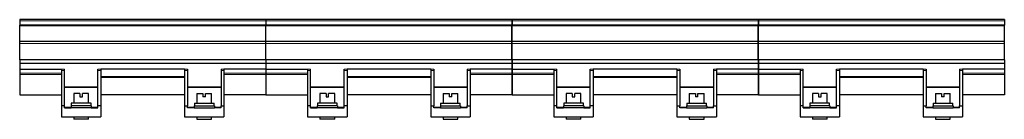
# Model space of a CAD drawing. Header units: millimetres. Extents: x 0 to 841, y 0 to 594.
# Tile 9 of 14: x 302 to 435, y 389 to 403. Entities that reach past the tile are written whole.
import ezdxf

# ---------------------------------------------------------------- set-up
doc = ezdxf.new("R2010")
doc.units = ezdxf.units.MM

msp = doc.modelspace()

# ---------------------------------------------------------------- linework, layer by layer
at = {"color": 7, "linetype": 'Continuous', "lineweight": 30}
for p, q in [((334.83, 402.67), (301.53, 402.67)), ((301.53, 402.67), (301.53, 402.51)), ((334.83, 402.67), (334.83, 402.51)), ((368.16, 402.67), (334.86, 402.67)), ((334.86, 402.67), (334.86, 402.51)), ((368.16, 402.67), (368.16, 402.51)), ((401.49, 402.67), (368.19, 402.67)), ((368.19, 402.67), (368.19, 402.51)), ((401.49, 402.67), (401.49, 402.51)), ((434.83, 402.67), (401.53, 402.67)), ((401.53, 402.67), (401.53, 402.51)), ((434.83, 402.67), (434.83, 402.51)), ((301.53, 402.51), (301.53, 401.91)), ((334.83, 401.91), (301.53, 401.91)), ((301.53, 401.85), (301.53, 401.91)), ((334.83, 401.85), (301.53, 401.85)), ((301.53, 399.74), (301.53, 401.85)), ((334.83, 402.51), (334.83, 401.91)), ((334.83, 401.85), (334.83, 401.91)), ((334.83, 399.74), (334.83, 401.85)), ((334.86, 402.51), (334.86, 401.91)), ((368.16, 401.91), (334.86, 401.91)), ((334.86, 401.85), (334.86, 401.91)), ((368.16, 401.85), (334.86, 401.85)), ((334.86, 399.74), (334.86, 401.85)), ((368.16, 402.51), (368.16, 401.91)), ((368.16, 401.85), (368.16, 401.91)), ((368.16, 399.74), (368.16, 401.85)), ((368.19, 402.51), (368.19, 401.91)), ((401.49, 401.91), (368.19, 401.91)), ((368.19, 401.85), (368.19, 401.91)), ((401.49, 401.85), (368.19, 401.85)), ((368.19, 399.74), (368.19, 401.85)), ((401.49, 402.51), (401.49, 401.91)), ((401.49, 401.85), (401.49, 401.91)), ((401.49, 399.74), (401.49, 401.85)), ((401.53, 402.51), (401.53, 401.91)), ((434.83, 401.91), (401.53, 401.91)), ((401.53, 401.85), (401.53, 401.91)), ((434.83, 401.85), (401.53, 401.85)), ((401.53, 399.74), (401.53, 401.85)), ((434.83, 402.51), (434.83, 401.91)), ((434.83, 401.85), (434.83, 401.91)), ((434.83, 399.74), (434.83, 401.85)), ((301.53, 399.72), (301.53, 399.74)), ((334.83, 399.72), (301.53, 399.72)), ((301.53, 399.45), (301.53, 399.72)), ((301.53, 397.22), (301.53, 399.45)), ((334.83, 399.72), (334.83, 399.74)), ((334.83, 399.45), (334.83, 399.72)), ((334.83, 397.22), (334.83, 399.45)), ((334.86, 399.72), (334.86, 399.74)), ((368.16, 399.72), (334.86, 399.72)), ((334.86, 399.45), (334.86, 399.72)), ((334.86, 397.22), (334.86, 399.45)), ((368.16, 399.72), (368.16, 399.74)), ((368.16, 399.45), (368.16, 399.72)), ((368.16, 397.22), (368.16, 399.45)), ((368.19, 399.72), (368.19, 399.74)), ((401.49, 399.72), (368.19, 399.72)), ((368.19, 399.45), (368.19, 399.72)), ((368.19, 397.22), (368.19, 399.45)), ((401.49, 399.72), (401.49, 399.74)), ((401.49, 399.45), (401.49, 399.72)), ((401.49, 397.22), (401.49, 399.45)), ((401.53, 399.72), (401.53, 399.74)), ((434.83, 399.72), (401.53, 399.72)), ((401.53, 399.45), (401.53, 399.72)), ((401.53, 397.22), (401.53, 399.45)), ((434.83, 399.72), (434.83, 399.74)), ((434.83, 399.45), (434.83, 399.72)), ((434.83, 397.22), (434.83, 399.45)), ((334.83, 397.22), (301.53, 397.22)), ((301.53, 397.22), (301.53, 396.72)), ((334.83, 396.72), (301.53, 396.72)), ((301.53, 396.72), (301.53, 395.99)), ((301.53, 395.99), (307.18, 395.99)), ((301.53, 395.99), (301.53, 395.42)), ((307.18, 395.99), (307.18, 395.78)), ((307.58, 395.78), (307.58, 395.99)), ((312.11, 395.78), (312.11, 395.99)), ((312.51, 395.99), (312.51, 395.78)), ((323.84, 395.99), (312.51, 395.99)), ((323.84, 395.99), (323.84, 395.78)), ((324.24, 395.99), (324.24, 395.78)), ((328.78, 395.99), (328.78, 395.78)), ((329.18, 395.99), (329.18, 395.78)), ((334.83, 395.99), (329.18, 395.99)), ((334.83, 397.22), (334.83, 396.72)), ((334.83, 396.72), (334.83, 395.99)), ((334.83, 395.99), (334.83, 395.42)), ((368.16, 397.22), (334.86, 397.22)), ((334.86, 397.22), (334.86, 396.72)), ((368.16, 396.72), (334.86, 396.72)), ((334.86, 396.72), (334.86, 395.99)), ((334.86, 395.99), (340.51, 395.99)), ((334.86, 395.99), (334.86, 395.42)), ((340.51, 395.99), (340.51, 395.78)), ((340.91, 395.78), (340.91, 395.99)), ((345.44, 395.78), (345.44, 395.99)), ((345.84, 395.99), (345.84, 395.78)), ((357.18, 395.99), (345.84, 395.99)), ((357.18, 395.99), (357.18, 395.78)), ((357.58, 395.99), (357.58, 395.78)), ((362.11, 395.99), (362.11, 395.78)), ((362.51, 395.99), (362.51, 395.78)), ((368.16, 395.99), (362.51, 395.99)), ((368.16, 397.22), (368.16, 396.72)), ((368.16, 396.72), (368.16, 395.99)), ((368.16, 395.99), (368.16, 395.42)), ((401.49, 397.22), (368.19, 397.22)), ((368.19, 397.22), (368.19, 396.72)), ((401.49, 396.72), (368.19, 396.72)), ((368.19, 396.72), (368.19, 395.99)), ((368.19, 395.99), (373.84, 395.99)), ((368.19, 395.99), (368.19, 395.42)), ((373.84, 395.99), (373.84, 395.78)), ((374.24, 395.78), (374.24, 395.99)), ((378.78, 395.78), (378.78, 395.99)), ((379.18, 395.99), (379.18, 395.78)), ((390.51, 395.99), (379.18, 395.99)), ((390.51, 395.99), (390.51, 395.78)), ((390.91, 395.99), (390.91, 395.78)), ((395.44, 395.99), (395.44, 395.78)), ((395.84, 395.99), (395.84, 395.78)), ((401.49, 395.99), (395.84, 395.99)), ((401.49, 397.22), (401.49, 396.72)), ((401.49, 396.72), (401.49, 395.99)), ((401.49, 395.99), (401.49, 395.42)), ((434.83, 397.22), (401.53, 397.22)), ((401.53, 397.22), (401.53, 396.72)), ((434.83, 396.72), (401.53, 396.72)), ((401.53, 396.72), (401.53, 395.99)), ((401.53, 395.99), (407.18, 395.99)), ((401.53, 395.99), (401.53, 395.42)), ((407.18, 395.99), (407.18, 395.78)), ((407.58, 395.78), (407.58, 395.99)), ((412.11, 395.78), (412.11, 395.99)), ((412.51, 395.99), (412.51, 395.78)), ((423.84, 395.99), (412.51, 395.99)), ((423.84, 395.99), (423.84, 395.78)), ((424.24, 395.99), (424.24, 395.78)), ((428.78, 395.99), (428.78, 395.78)), ((429.18, 395.99), (429.18, 395.78)), ((434.83, 395.99), (429.18, 395.99)), ((434.83, 397.22), (434.83, 396.72)), ((434.83, 396.72), (434.83, 395.99)), ((434.83, 395.99), (434.83, 395.42)), ((301.53, 395.42), (301.53, 395.26)), ((301.53, 395.26), (301.53, 392.49)), ((307.18, 395.78), (307.18, 390.99)), ((307.58, 390.99), (307.58, 395.78)), ((312.11, 390.99), (312.11, 395.78)), ((312.51, 395.78), (312.51, 390.99)), ((323.84, 395.78), (323.84, 390.99)), ((324.24, 395.78), (324.24, 390.99)), ((328.78, 395.78), (328.78, 390.99)), ((329.18, 395.78), (329.18, 390.99)), ((334.83, 395.42), (334.83, 395.26)), ((334.83, 395.26), (334.83, 392.49)), ((334.86, 395.42), (334.86, 395.26)), ((334.86, 395.26), (334.86, 392.49)), ((340.51, 395.78), (340.51, 390.99)), ((340.91, 390.99), (340.91, 395.78)), ((345.44, 390.99), (345.44, 395.78)), ((345.84, 395.78), (345.84, 390.99)), ((357.18, 395.78), (357.18, 390.99)), ((357.58, 395.78), (357.58, 390.99)), ((362.11, 395.78), (362.11, 390.99)), ((362.51, 395.78), (362.51, 390.99)), ((368.16, 395.42), (368.16, 395.26)), ((368.16, 395.26), (368.16, 392.49)), ((368.19, 395.42), (368.19, 395.26)), ((368.19, 395.26), (368.19, 392.49)), ((373.84, 395.78), (373.84, 390.99)), ((374.24, 390.99), (374.24, 395.78)), ((378.78, 390.99), (378.78, 395.78)), ((379.18, 395.78), (379.18, 390.99)), ((390.51, 395.78), (390.51, 390.99)), ((390.91, 395.78), (390.91, 390.99)), ((395.44, 395.78), (395.44, 390.99)), ((395.84, 395.78), (395.84, 390.99)), ((401.49, 395.42), (401.49, 395.26)), ((401.49, 395.26), (401.49, 392.49)), ((401.53, 395.42), (401.53, 395.26)), ((401.53, 395.26), (401.53, 392.49)), ((407.18, 395.78), (407.18, 390.99)), ((407.58, 390.99), (407.58, 395.78)), ((412.11, 390.99), (412.11, 395.78)), ((412.51, 395.78), (412.51, 390.99)), ((423.84, 395.78), (423.84, 390.99)), ((424.24, 395.78), (424.24, 390.99)), ((428.78, 395.78), (428.78, 390.99)), ((429.18, 395.78), (429.18, 390.99)), ((434.83, 395.42), (434.83, 395.26)), ((434.83, 395.26), (434.83, 392.49)), ((301.53, 392.49), (307.18, 392.49)), ((308.84, 392.67), (308.84, 391.37)), ((309.67, 392.67), (308.84, 392.67)), ((309.67, 392.67), (309.67, 392.24)), ((309.67, 392.24), (310.01, 392.24)), ((310.01, 392.24), (310.01, 392.67)), ((310.84, 392.67), (310.01, 392.67)), ((310.84, 391.37), (310.84, 392.67)), ((323.84, 392.49), (312.51, 392.49)), ((325.51, 392.67), (325.51, 391.37)), ((325.51, 392.67), (326.34, 392.67)), ((326.34, 392.67), (326.34, 392.24)), ((326.68, 392.24), (326.34, 392.24)), ((326.68, 392.24), (326.68, 392.67)), ((326.68, 392.67), (327.51, 392.67)), ((327.51, 391.37), (327.51, 392.67)), ((334.83, 392.49), (329.18, 392.49)), ((334.86, 392.49), (340.51, 392.49)), ((342.18, 392.67), (342.18, 391.37)), ((343.01, 392.67), (342.18, 392.67)), ((343.01, 392.67), (343.01, 392.24)), ((343.01, 392.24), (343.35, 392.24)), ((343.35, 392.24), (343.35, 392.67)), ((344.18, 392.67), (343.35, 392.67)), ((344.18, 391.37), (344.18, 392.67)), ((357.18, 392.49), (345.84, 392.49)), ((358.84, 392.67), (358.84, 391.37)), ((358.84, 392.67), (359.67, 392.67)), ((359.67, 392.67), (359.67, 392.24)), ((360.01, 392.24), (359.67, 392.24)), ((360.01, 392.24), (360.01, 392.67)), ((360.01, 392.67), (360.84, 392.67)), ((360.84, 391.37), (360.84, 392.67)), ((368.16, 392.49), (362.51, 392.49)), ((368.19, 392.49), (373.84, 392.49)), ((375.51, 392.67), (375.51, 391.37)), ((376.34, 392.67), (375.51, 392.67)), ((376.34, 392.67), (376.34, 392.24)), ((376.34, 392.24), (376.68, 392.24)), ((376.68, 392.24), (376.68, 392.67)), ((377.51, 392.67), (376.68, 392.67)), ((377.51, 391.37), (377.51, 392.67)), ((390.51, 392.49), (379.18, 392.49)), ((392.18, 392.67), (392.18, 391.37)), ((392.18, 392.67), (393.01, 392.67)), ((393.01, 392.67), (393.01, 392.24)), ((393.35, 392.24), (393.01, 392.24)), ((393.35, 392.24), (393.35, 392.67)), ((393.35, 392.67), (394.18, 392.67)), ((394.18, 391.37), (394.18, 392.67)), ((401.49, 392.49), (395.84, 392.49)), ((401.53, 392.49), (407.18, 392.49)), ((408.84, 392.67), (408.84, 391.37)), ((409.67, 392.67), (408.84, 392.67)), ((409.67, 392.67), (409.67, 392.24)), ((409.67, 392.24), (410.01, 392.24)), ((410.01, 392.24), (410.01, 392.67)), ((410.84, 392.67), (410.01, 392.67)), ((410.84, 391.37), (410.84, 392.67)), ((423.84, 392.49), (412.51, 392.49)), ((425.51, 392.67), (425.51, 391.37)), ((425.51, 392.67), (426.34, 392.67)), ((426.34, 392.67), (426.34, 392.24)), ((426.68, 392.24), (426.34, 392.24)), ((426.68, 392.24), (426.68, 392.67)), ((426.68, 392.67), (427.51, 392.67)), ((427.51, 391.37), (427.51, 392.67)), ((434.83, 392.49), (429.18, 392.49)), ((307.58, 390.99), (307.18, 390.99)), ((307.18, 390.99), (307.18, 389.52)), ((307.58, 390.72), (307.58, 390.99)), ((307.58, 390.72), (308.48, 390.72)), ((308.48, 391), (308.48, 390.72)), ((311.21, 391), (308.48, 391)), ((311.21, 390.72), (308.48, 390.72)), ((308.51, 391.37), (308.51, 391)), ((311.18, 391.37), (308.51, 391.37)), ((311.18, 391), (311.18, 391.37)), ((311.21, 391), (311.21, 390.72)), ((311.21, 390.72), (312.11, 390.72)), ((312.11, 390.72), (312.11, 390.99)), ((312.51, 390.99), (312.11, 390.99)), ((312.51, 390.99), (312.51, 389.52)), ((323.84, 390.99), (324.24, 390.99)), ((323.84, 390.99), (323.84, 389.52)), ((324.24, 390.72), (324.24, 390.99)), ((325.14, 390.72), (324.24, 390.72)), ((325.14, 391), (325.14, 390.72)), ((325.14, 391), (327.88, 391)), ((325.14, 390.72), (327.88, 390.72)), ((325.18, 391.37), (325.18, 391)), ((325.18, 391.37), (327.84, 391.37)), ((327.84, 391), (327.84, 391.37)), ((327.88, 391), (327.88, 390.72)), ((328.78, 390.72), (327.88, 390.72)), ((328.78, 390.72), (328.78, 390.99)), ((328.78, 390.99), (329.18, 390.99)), ((329.18, 390.99), (329.18, 389.52)), ((340.51, 390.99), (340.51, 389.52)), ((340.91, 390.99), (340.51, 390.99)), ((340.91, 390.72), (340.91, 390.99)), ((340.91, 390.72), (341.81, 390.72)), ((341.81, 391), (341.81, 390.72)), ((344.54, 391), (341.81, 391)), ((344.54, 390.72), (341.81, 390.72)), ((341.84, 391.37), (341.84, 391)), ((344.51, 391.37), (341.84, 391.37)), ((344.51, 391), (344.51, 391.37)), ((344.54, 391), (344.54, 390.72)), ((344.54, 390.72), (345.44, 390.72)), ((345.44, 390.72), (345.44, 390.99)), ((345.84, 390.99), (345.44, 390.99)), ((345.84, 390.99), (345.84, 389.52)), ((357.18, 390.99), (357.18, 389.52)), ((357.18, 390.99), (357.58, 390.99)), ((357.58, 390.72), (357.58, 390.99)), ((358.48, 390.72), (357.58, 390.72)), ((358.48, 391), (358.48, 390.72)), ((358.48, 391), (361.21, 391)), ((358.48, 390.72), (361.21, 390.72)), ((358.51, 391.37), (358.51, 391)), ((358.51, 391.37), (361.18, 391.37)), ((361.18, 391), (361.18, 391.37)), ((361.21, 391), (361.21, 390.72)), ((362.11, 390.72), (361.21, 390.72)), ((362.11, 390.72), (362.11, 390.99)), ((362.11, 390.99), (362.51, 390.99)), ((362.51, 390.99), (362.51, 389.52)), ((374.24, 390.99), (373.84, 390.99)), ((373.84, 390.99), (373.84, 389.52)), ((374.24, 390.72), (374.24, 390.99)), ((374.24, 390.72), (375.14, 390.72)), ((375.14, 391), (375.14, 390.72)), ((377.88, 391), (375.14, 391)), ((377.88, 390.72), (375.14, 390.72)), ((375.18, 391.37), (375.18, 391)), ((377.84, 391.37), (375.18, 391.37)), ((377.84, 391), (377.84, 391.37)), ((377.88, 391), (377.88, 390.72)), ((377.88, 390.72), (378.78, 390.72)), ((378.78, 390.72), (378.78, 390.99)), ((379.18, 390.99), (378.78, 390.99)), ((379.18, 390.99), (379.18, 389.52)), ((390.51, 390.99), (390.91, 390.99)), ((390.51, 390.99), (390.51, 389.52)), ((390.91, 390.72), (390.91, 390.99)), ((391.81, 390.72), (390.91, 390.72)), ((391.81, 391), (391.81, 390.72)), ((391.81, 391), (394.54, 391)), ((391.81, 390.72), (394.54, 390.72)), ((391.84, 391.37), (391.84, 391)), ((391.84, 391.37), (394.51, 391.37)), ((394.51, 391), (394.51, 391.37)), ((394.54, 391), (394.54, 390.72)), ((395.44, 390.72), (394.54, 390.72)), ((395.44, 390.72), (395.44, 390.99)), ((395.44, 390.99), (395.84, 390.99)), ((395.84, 390.99), (395.84, 389.52)), ((407.58, 390.99), (407.18, 390.99)), ((407.18, 390.99), (407.18, 389.52)), ((407.58, 390.72), (407.58, 390.99)), ((407.58, 390.72), (408.48, 390.72)), ((408.48, 391), (408.48, 390.72)), ((411.21, 391), (408.48, 391)), ((411.21, 390.72), (408.48, 390.72)), ((408.51, 391.37), (408.51, 391)), ((411.18, 391.37), (408.51, 391.37)), ((411.18, 391), (411.18, 391.37)), ((411.21, 391), (411.21, 390.72)), ((411.21, 390.72), (412.11, 390.72)), ((412.11, 390.72), (412.11, 390.99)), ((412.51, 390.99), (412.11, 390.99)), ((412.51, 390.99), (412.51, 389.52)), ((423.84, 390.99), (424.24, 390.99)), ((423.84, 390.99), (423.84, 389.52)), ((424.24, 390.72), (424.24, 390.99)), ((425.14, 390.72), (424.24, 390.72)), ((425.14, 391), (425.14, 390.72)), ((425.14, 391), (427.88, 391)), ((425.14, 390.72), (427.88, 390.72)), ((425.18, 391.37), (425.18, 391)), ((425.18, 391.37), (427.84, 391.37)), ((427.84, 391), (427.84, 391.37)), ((427.88, 391), (427.88, 390.72)), ((428.78, 390.72), (427.88, 390.72)), ((428.78, 390.72), (428.78, 390.99)), ((428.78, 390.99), (429.18, 390.99)), ((429.18, 390.99), (429.18, 389.52)), ((307.18, 389.52), (312.51, 389.52)), ((308.84, 389.52), (308.84, 389.19)), ((310.84, 389.19), (310.84, 389.52)), ((323.84, 389.52), (329.18, 389.52)), ((325.51, 389.52), (325.51, 389.19)), ((327.51, 389.19), (327.51, 389.52)), ((340.51, 389.52), (345.84, 389.52)), ((342.18, 389.52), (342.18, 389.19)), ((344.18, 389.19), (344.18, 389.52)), ((357.18, 389.52), (362.51, 389.52)), ((358.84, 389.52), (358.84, 389.19)), ((360.84, 389.19), (360.84, 389.52)), ((373.84, 389.52), (379.18, 389.52)), ((375.51, 389.52), (375.51, 389.19)), ((377.51, 389.19), (377.51, 389.52)), ((390.51, 389.52), (395.84, 389.52)), ((392.18, 389.52), (392.18, 389.19)), ((394.18, 389.19), (394.18, 389.52)), ((407.18, 389.52), (412.51, 389.52)), ((408.84, 389.52), (408.84, 389.19)), ((410.84, 389.19), (410.84, 389.52)), ((423.84, 389.52), (429.18, 389.52)), ((425.51, 389.52), (425.51, 389.19)), ((427.51, 389.19), (427.51, 389.52)), ((310.84, 389.19), (308.84, 389.19)), ((325.51, 389.19), (327.51, 389.19)), ((344.18, 389.19), (342.18, 389.19)), ((358.84, 389.19), (360.84, 389.19)), ((377.51, 389.19), (375.51, 389.19)), ((392.18, 389.19), (394.18, 389.19)), ((410.84, 389.19), (408.84, 389.19)), ((425.51, 389.19), (427.51, 389.19))]:
    msp.add_line(p, q, dxfattribs=at)
at = {"color": 8, "linetype": 'Continuous', "lineweight": 15}
for p, q in [((334.83, 402.51), (301.53, 402.51)), ((368.16, 402.51), (334.86, 402.51)), ((401.49, 402.51), (368.19, 402.51)), ((434.83, 402.51), (401.53, 402.51)), ((334.83, 399.74), (301.53, 399.74)), ((334.83, 399.45), (301.53, 399.45)), ((368.16, 399.74), (334.86, 399.74)), ((368.16, 399.45), (334.86, 399.45)), ((401.49, 399.74), (368.19, 399.74)), ((401.49, 399.45), (368.19, 399.45)), ((434.83, 399.74), (401.53, 399.74)), ((434.83, 399.45), (401.53, 399.45)), ((307.58, 395.99), (307.18, 395.99)), ((312.51, 395.99), (312.11, 395.99)), ((323.84, 395.99), (324.24, 395.99)), ((328.78, 395.99), (329.18, 395.99)), ((340.91, 395.99), (340.51, 395.99)), ((345.84, 395.99), (345.44, 395.99)), ((357.18, 395.99), (357.58, 395.99)), ((362.11, 395.99), (362.51, 395.99)), ((374.24, 395.99), (373.84, 395.99)), ((379.18, 395.99), (378.78, 395.99)), ((390.51, 395.99), (390.91, 395.99)), ((395.44, 395.99), (395.84, 395.99)), ((407.58, 395.99), (407.18, 395.99)), ((412.51, 395.99), (412.11, 395.99)), ((423.84, 395.99), (424.24, 395.99)), ((428.78, 395.99), (429.18, 395.99)), ((301.53, 395.42), (307.18, 395.42)), ((301.53, 395.26), (307.18, 395.26)), ((307.58, 395.78), (307.18, 395.78)), ((312.51, 395.78), (312.11, 395.78)), ((323.84, 394.98), (312.51, 394.98)), ((323.84, 394.82), (312.51, 394.82)), ((323.84, 395.78), (324.24, 395.78)), ((328.78, 395.78), (329.18, 395.78)), ((334.83, 395.42), (329.18, 395.42)), ((334.83, 395.26), (329.18, 395.26)), ((334.86, 395.42), (340.51, 395.42)), ((334.86, 395.26), (340.51, 395.26)), ((340.91, 395.78), (340.51, 395.78)), ((345.84, 395.78), (345.44, 395.78)), ((357.18, 394.98), (345.84, 394.98)), ((357.18, 394.82), (345.84, 394.82)), ((357.18, 395.78), (357.58, 395.78)), ((362.11, 395.78), (362.51, 395.78)), ((368.16, 395.42), (362.51, 395.42)), ((368.16, 395.26), (362.51, 395.26)), ((368.19, 395.42), (373.84, 395.42)), ((368.19, 395.26), (373.84, 395.26)), ((374.24, 395.78), (373.84, 395.78)), ((379.18, 395.78), (378.78, 395.78)), ((390.51, 394.98), (379.18, 394.98)), ((390.51, 394.82), (379.18, 394.82)), ((390.51, 395.78), (390.91, 395.78)), ((395.44, 395.78), (395.84, 395.78)), ((401.49, 395.42), (395.84, 395.42)), ((401.49, 395.26), (395.84, 395.26)), ((401.53, 395.42), (407.18, 395.42)), ((401.53, 395.26), (407.18, 395.26)), ((407.58, 395.78), (407.18, 395.78)), ((412.51, 395.78), (412.11, 395.78)), ((423.84, 394.98), (412.51, 394.98)), ((423.84, 394.82), (412.51, 394.82)), ((423.84, 395.78), (424.24, 395.78)), ((428.78, 395.78), (429.18, 395.78)), ((434.83, 395.42), (429.18, 395.42)), ((434.83, 395.26), (429.18, 395.26)), ((307.58, 393.57), (312.11, 393.57)), ((307.58, 393.47), (312.11, 393.47)), ((328.78, 393.57), (324.24, 393.57)), ((328.78, 393.47), (324.24, 393.47)), ((340.91, 393.57), (345.44, 393.57)), ((340.91, 393.47), (345.44, 393.47)), ((362.11, 393.57), (357.58, 393.57)), ((362.11, 393.47), (357.58, 393.47)), ((374.24, 393.57), (378.78, 393.57)), ((374.24, 393.47), (378.78, 393.47)), ((395.44, 393.57), (390.91, 393.57)), ((395.44, 393.47), (390.91, 393.47)), ((407.58, 393.57), (412.11, 393.57)), ((407.58, 393.47), (412.11, 393.47)), ((428.78, 393.57), (424.24, 393.57)), ((428.78, 393.47), (424.24, 393.47)), ((307.58, 390.83), (308.48, 390.83)), ((311.21, 390.83), (312.11, 390.83)), ((325.14, 390.83), (324.24, 390.83)), ((328.78, 390.83), (327.88, 390.83)), ((340.91, 390.83), (341.81, 390.83)), ((344.54, 390.83), (345.44, 390.83)), ((358.48, 390.83), (357.58, 390.83)), ((362.11, 390.83), (361.21, 390.83)), ((374.24, 390.83), (375.14, 390.83)), ((377.88, 390.83), (378.78, 390.83)), ((391.81, 390.83), (390.91, 390.83)), ((395.44, 390.83), (394.54, 390.83)), ((407.58, 390.83), (408.48, 390.83)), ((411.21, 390.83), (412.11, 390.83)), ((425.14, 390.83), (424.24, 390.83)), ((428.78, 390.83), (427.88, 390.83))]:
    msp.add_line(p, q, dxfattribs=at)

doc.saveas('drawing.dxf')
